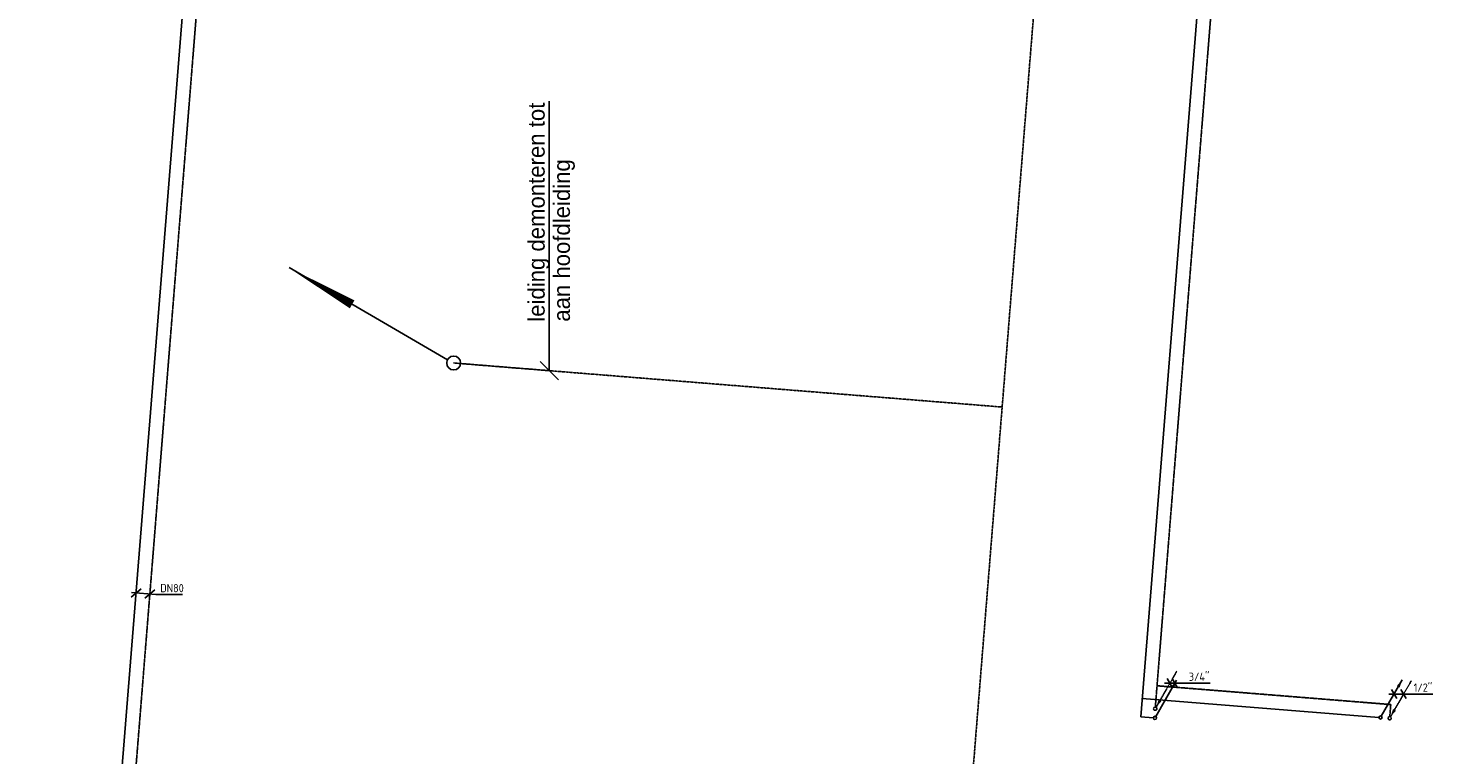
# Model space of a CAD drawing. Header units: millimetres. Extents: x -16982 to 48792, y -927 to 61604.
# Tile 8 of 15: x 1686 to 16997, y 42202 to 50104. Entities that reach past the tile are written whole.
import ezdxf

# ---------------------------------------------------------------- set-up
doc = ezdxf.new("R2010")
doc.units = ezdxf.units.MM
for name, pattern in [('2322107', [2000, 1000, 1000]), ('2322107_a', [2000, 1000, 1000]), ('2322108', [7, 5, -2]), ('2322108_a', [7, 5, -2]), ('W0206', [20, 15, -2, 1, -2])]:
    doc.linetypes.add(name, pattern=pattern)
for name, color, linetype in [('WL531---_DRINKW', 4, 'W0206'), ('WL532---_SYMBOOL', 3, 'Continuous'), ('WL561---_AANVOER', 1, '2322107'), ('WL561---_RETOUR', 5, '2322108'), ('WL570---_SYMBOOL-BESTAAND', 1, 'Continuous'), ('WL570---_TOEVOER_RST', 3, 'Continuous'), ('WM561---_AANVOER', 1, 'Continuous'), ('WM570---_TOEVOER', 1, 'Continuous')]:
    doc.layers.add(name, color=color, linetype=linetype)
doc.styles.add('GBB_ISOP', font='b-gbp3.shx')
doc.styles.add('GBB_ISOTD', font='b-gbt3a.shx')
doc.styles.add('STABICAD-018', font='ISOCP.SHX', dxfattribs={"height": 90})
doc.dimstyles.new('GBB_ISOP$7', dxfattribs={"dimscale": 100, "dimtxt": 2.5, "dimasz": 1, "dimexe": 0.5, "dimexo": 0.5, "dimtad": 1, "dimdec": 1, "dimdsep": 46, "dimtxsty": 'GBB_ISOTD', "dimcen": 2.5, "dimse1": 1, "dimse2": 1, "dimclrd": 1, "dimclre": 1, "dimclrt": 2, "dimadec": 0, "dimazin": 0, "dimtfac": 1, "dimtdec": 4, "dimtix": 1, "dimtmove": 0, "dimatfit": 3, "dimfxl": 1, "dimtolj": 1, "dimtzin": 0, "dimarcsym": 0})

# ---------------------------------------------------------------- blocks, each defined once
blk = doc.blocks.new('*U113')
at = {"color": 0, "linetype": 'Continuous'}
for p, q in [((-54, -46), (54, 46)), ((-50, 4), (213, -17)), ((96, -58), (203, 34)), ((213, -17), (506, -17))]:
    blk.add_line(p, q, dxfattribs=at)
at = {"color": 0, "linetype": 'Continuous', "style": 'STABICAD-018'}
blk.add_text('DN80', height=90, dxfattribs=at).set_placement((263, 8))
at = {"layer": 'WL570---_TOEVOER_RST', "color": 2, "style": 'STABICAD-018'}
blk.add_attdef('CODE', (2860, 43962), '', height=1.2, dxfattribs=at)
blk = doc.blocks.new('*U139')
at = {"linetype": '2322108'}
blk.add_hatch(color=2, dxfattribs=at).paths.add_polyline_path([(9, 15), (37, 100), (68, 82)], flags=0)
at = {"color": 2, "linetype": '2322108_a'}
blk.add_line((9, 15, 3000), (236, 409, 3000), dxfattribs=at)
at = {"color": 0, "linetype": '2322108'}
blk.add_line((0, 0), (0, 0, 3000), dxfattribs=at)
at = {"color": 2, "linetype": '2322108'}
blk.add_circle((0, 0, 3000), 17.5, dxfattribs=at)
at = {"layer": 'WM570---_TOEVOER', "color": 2, "style": 'STABICAD-018'}
for tag, p in [('POSITIONCODE', (13945, 42854, 1499)), ('SECTIONCODE', (13945, 42854, 1499)), ('CODE', (13945, 42804)), ('FLOORCODE', (13995, 42704))]:
    blk.add_attdef(tag, p, '', height=1.2, dxfattribs=at)
blk = doc.blocks.new('*U137')
at = {"linetype": '2322107'}
blk.add_hatch(color=2, dxfattribs=at).paths.add_polyline_path([(236, 409), (208, 325), (177, 342)], flags=0)
at = {"color": 2, "linetype": '2322107_a'}
blk.add_line((236, 409, 3000), (9, 15, 3000), dxfattribs=at)
at = {"color": 0, "linetype": '2322107'}
blk.add_line((0, 0), (0, 0, 3000), dxfattribs=at)
at = {"color": 2, "linetype": '2322107'}
blk.add_circle((0, 0, 3000), 17.5, dxfattribs=at)
at = {"layer": 'WM570---_TOEVOER', "color": 2, "style": 'STABICAD-018'}
for tag, p in [('POSITIONCODE', (13942, 42754, 1499)), ('SECTIONCODE', (13942, 42754, 1499)), ('CODE', (13942, 42704)), ('FLOORCODE', (13992, 42604))]:
    blk.add_attdef(tag, p, '', height=1.2, dxfattribs=at)
blk = doc.blocks.new('*U141')
at = {"linetype": '2322108'}
blk.add_hatch(color=2, dxfattribs=at).paths.add_polyline_path([(9, 15), (37, 100), (68, 82)], flags=0)
at = {"color": 2, "linetype": '2322108_a'}
blk.add_line((9, 15, 3000), (236, 409, 3000), dxfattribs=at)
at = {"color": 0, "linetype": '2322108'}
blk.add_line((0, 0), (0, 0, 3000), dxfattribs=at)
at = {"color": 2, "linetype": '2322108'}
blk.add_circle((0, 0, 3000), 17.5, dxfattribs=at)
at = {"layer": 'WM570---_TOEVOER', "color": 2, "style": 'STABICAD-018'}
for tag, p in [('POSITIONCODE', (16495, 42750, 1499)), ('SECTIONCODE', (16495, 42750, 1499)), ('CODE', (16495, 42700)), ('FLOORCODE', (16545, 42600))]:
    blk.add_attdef(tag, p, '', height=1.2, dxfattribs=at)
blk = doc.blocks.new('*U140')
at = {"linetype": '2322107'}
blk.add_hatch(color=2, dxfattribs=at).paths.add_polyline_path([(236, 409), (208, 325), (177, 342)], flags=0)
at = {"color": 2, "linetype": '2322107_a'}
blk.add_line((236, 409, 3000), (9, 15, 3000), dxfattribs=at)
at = {"color": 0, "linetype": '2322107'}
blk.add_line((0, 0), (0, 0, 3000), dxfattribs=at)
at = {"color": 2, "linetype": '2322107'}
blk.add_circle((0, 0, 3000), 17.5, dxfattribs=at)
at = {"layer": 'WM570---_TOEVOER', "color": 2, "style": 'STABICAD-018'}
for tag, p in [('POSITIONCODE', (16395, 42758, 1499)), ('SECTIONCODE', (16395, 42758, 1499)), ('CODE', (16395, 42708)), ('FLOORCODE', (16445, 42608))]:
    blk.add_attdef(tag, p, '', height=1.2, dxfattribs=at)
blk = doc.blocks.new('*U145')
at = {"color": 0, "linetype": 'Continuous'}
for p, q in [((-58, 0), (163, 0)), ((-29, 50), (29, -50)), ((75, 50), (133, -50)), ((163, 0), (420, 0))]:
    blk.add_line(p, q, dxfattribs=at)
at = {"color": 0, "linetype": 'Continuous', "style": 'STABICAD-018'}
blk.add_text("1/2''", height=90, dxfattribs=at).set_placement((213, 25))
at = {"layer": 'WM570---_TOEVOER', "color": 2, "style": 'STABICAD-018'}
blk.add_attdef('CODE', (16543, 42863, 3000), '', height=1.2, dxfattribs=at)
blk = doc.blocks.new('*U146')
at = {"color": 0, "linetype": 'Continuous'}
for p, q in [((-58, 0), (155, 0)), ((-29, 50), (29, -50)), ((25, 50), (83, -50)), ((155, 0), (439, 0))]:
    blk.add_line(p, q, dxfattribs=at)
at = {"color": 0, "linetype": 'Continuous', "style": 'STABICAD-018'}
blk.add_text("3/4''", height=90, dxfattribs=at).set_placement((205, 25))
at = {"layer": 'WM570---_TOEVOER', "color": 2, "style": 'STABICAD-018'}
blk.add_attdef('CODE', (14105, 42981, 3000), '', height=1.2, dxfattribs=at)
blk = doc.blocks.new('WS532Y08')
blk.add_line((10.37, 17.9), (0.36, 0.66))
blk.add_lwpolyline([(10.38, 17.97, 0, 1, 0), (6.38, 11.04, 1, 1, 0)], format="xyseb")
at = {"linetype": 'Continuous'}
blk.add_circle((0, 0), 0.75, dxfattribs=at)

msp = doc.modelspace()

# ---------------------------------------------------------------- linework, layer by layer
at = {"layer": 'WL531---_DRINKW'}
for p, q in [((9899, 16300, 500), (12967, 54547, 500)), ((6314, 46463, 500), (12280, 45984, 500))]:
    msp.add_line(p, q, dxfattribs=at)
at = {"layer": 'WL561---_AANVOER', "linetype": '2322107'}
for p, q in [((1686, 29327), (3875, 56604)), ((13788, 42616), (14797, 55195)), ((13804, 42816), (16378, 42609)), ((13788, 42616), (13924, 42606))]:
    msp.add_line(p, q, dxfattribs=at)
at = {"layer": 'WL561---_RETOUR', "linetype": '2322108'}
for p, q in [((1847, 29464), (4012, 56443)), ((13946, 42722), (14907, 54693)), ((13965, 42953), (16507, 42749)), ((16507, 42749), (16496, 42617))]:
    msp.add_line(p, q, dxfattribs=at)

# ---------------------------------------------------------------- block references
at = {"layer": 'WL532---_SYMBOOL', "xscale": 100, "yscale": 100, "zscale": 100, "rotation": 90}
msp.add_blockref('WS532Y08', (6314, 46463, 500), dxfattribs=at)
at = {"layer": 'WL561---_AANVOER', "linetype": '2322107'}
for name, p in [('*U137', (13942, 42604)), ('*U140', (16395, 42608))]:
    msp.add_blockref(name, p, dxfattribs=at)
at = {"layer": 'WL561---_RETOUR', "linetype": '2322108'}
for name, p in [('*U139', (13945, 42704)), ('*U141', (16495, 42600))]:
    msp.add_blockref(name, p, dxfattribs=at)
at = {"layer": 'WM561---_AANVOER', "linetype": 'Continuous'}
for name, p in [('*U113', (2860, 43962)), ('*U146', (14105, 42981, 3000)), ('*U145', (16543, 42863, 3000))]:
    msp.add_blockref(name, p, dxfattribs=at)

# ---------------------------------------------------------------- texts
at = {"layer": 'WL570---_SYMBOOL-BESTAAND', "style": 'GBB_ISOP'}
for s, p in [('leiding demonteren tot', (7304, 46912, 500)), ('aan hoofdleiding', (7579, 46912, 500))]:
    msp.add_text(s, height=180, rotation=90, dxfattribs=at).set_placement(p)

# ---------------------------------------------------------------- leaders
at = {"layer": 'WL570---_SYMBOOL-BESTAAND'}
msp.add_leader([(7354, 46379, 500), (7354, 49312, 500)], dimstyle='GBB_ISOP$7', override={"dimasz": 2, "dimldrblk": 'Oblique'}, dxfattribs=at)

doc.saveas('drawing.dxf')
